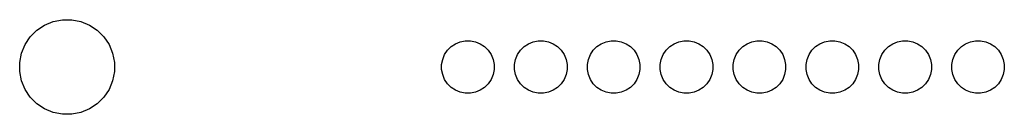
# Model space of a CAD drawing. Extents: x 3.23 to 7.1, y -3.45 to -0.97.
# Tile 1 of 9: x 3.72 to 5.07, y -3.45 to -3.33. Entities that reach past the tile are written whole.
import ezdxf

# ---------------------------------------------------------------- set-up
doc = ezdxf.new("R2010")
doc.units = 0
doc.header["$MEASUREMENT"] = 0
doc.layers.add('BLACK', color=7, linetype='CONTINUOUS')

msp = doc.modelspace()

# ---------------------------------------------------------------- linework, layer by layer
at = {"layer": 'BLACK', "linetype": 'CONTINUOUS'}
for p, q in [((3.74357, -3.33952), (3.75421, -3.3324)), ((3.75421, -3.3324), (3.76604, -3.32751)), ((3.76604, -3.32751), (3.7786, -3.32501)), ((3.7786, -3.32501), (3.7914, -3.32501)), ((3.7914, -3.32501), (3.80396, -3.32751)), ((3.80396, -3.32751), (3.81579, -3.3324)), ((3.81579, -3.3324), (3.82643, -3.33952)), ((3.7274, -3.35921), (3.73452, -3.34857)), ((3.73452, -3.34857), (3.74357, -3.33952)), ((3.82643, -3.33952), (3.83548, -3.34857)), ((3.83548, -3.34857), (3.8426, -3.35921)), ((3.72251, -3.37104), (3.7274, -3.35921)), ((3.8426, -3.35921), (3.84749, -3.37104)), ((4.30704, -3.36705), (4.31205, -3.36204)), ((4.31205, -3.36204), (4.31795, -3.3581)), ((4.31795, -3.3581), (4.3245, -3.35538)), ((4.3245, -3.35538), (4.33145, -3.354)), ((4.33145, -3.354), (4.33855, -3.354)), ((4.33855, -3.354), (4.3455, -3.35538)), ((4.3455, -3.35538), (4.35205, -3.3581)), ((4.35205, -3.3581), (4.35795, -3.36204)), ((4.35795, -3.36204), (4.36296, -3.36705)), ((4.40704, -3.36705), (4.41205, -3.36204)), ((4.41205, -3.36204), (4.41795, -3.3581)), ((4.41795, -3.3581), (4.4245, -3.35538)), ((4.4245, -3.35538), (4.43145, -3.354)), ((4.43145, -3.354), (4.43855, -3.354)), ((4.43855, -3.354), (4.4455, -3.35538)), ((4.4455, -3.35538), (4.45205, -3.3581)), ((4.45205, -3.3581), (4.45795, -3.36204)), ((4.45795, -3.36204), (4.46296, -3.36705)), ((4.50704, -3.36705), (4.51205, -3.36204)), ((4.51205, -3.36204), (4.51795, -3.3581)), ((4.51795, -3.3581), (4.5245, -3.35538)), ((4.5245, -3.35538), (4.53145, -3.354)), ((4.53145, -3.354), (4.53855, -3.354)), ((4.53855, -3.354), (4.5455, -3.35538)), ((4.5455, -3.35538), (4.55205, -3.3581)), ((4.55205, -3.3581), (4.55795, -3.36204)), ((4.55795, -3.36204), (4.56296, -3.36705)), ((4.60704, -3.36705), (4.61205, -3.36204)), ((4.61205, -3.36204), (4.61795, -3.3581)), ((4.61795, -3.3581), (4.6245, -3.35538)), ((4.6245, -3.35538), (4.63145, -3.354)), ((4.63145, -3.354), (4.63855, -3.354)), ((4.63855, -3.354), (4.6455, -3.35538)), ((4.6455, -3.35538), (4.65205, -3.3581)), ((4.65205, -3.3581), (4.65795, -3.36204)), ((4.65795, -3.36204), (4.66296, -3.36705)), ((4.70704, -3.36705), (4.71205, -3.36204)), ((4.71205, -3.36204), (4.71795, -3.3581)), ((4.71795, -3.3581), (4.7245, -3.35538)), ((4.7245, -3.35538), (4.73145, -3.354)), ((4.73145, -3.354), (4.73855, -3.354)), ((4.73855, -3.354), (4.7455, -3.35538)), ((4.7455, -3.35538), (4.75205, -3.3581)), ((4.75205, -3.3581), (4.75795, -3.36204)), ((4.75795, -3.36204), (4.76296, -3.36705)), ((4.80704, -3.36705), (4.81205, -3.36204)), ((4.81205, -3.36204), (4.81795, -3.3581)), ((4.81795, -3.3581), (4.8245, -3.35538)), ((4.8245, -3.35538), (4.83145, -3.354)), ((4.83145, -3.354), (4.83855, -3.354)), ((4.83855, -3.354), (4.8455, -3.35538)), ((4.8455, -3.35538), (4.85205, -3.3581)), ((4.85205, -3.3581), (4.85795, -3.36204)), ((4.85795, -3.36204), (4.86296, -3.36705)), ((4.90704, -3.36705), (4.91205, -3.36204)), ((4.91205, -3.36204), (4.91795, -3.3581)), ((4.91795, -3.3581), (4.9245, -3.35538)), ((4.9245, -3.35538), (4.93145, -3.354)), ((4.93145, -3.354), (4.93855, -3.354)), ((4.93855, -3.354), (4.9455, -3.35538)), ((4.9455, -3.35538), (4.95205, -3.3581)), ((4.95205, -3.3581), (4.95795, -3.36204)), ((4.95795, -3.36204), (4.96296, -3.36705)), ((5.00704, -3.36705), (5.01205, -3.36204)), ((5.01205, -3.36204), (5.01795, -3.3581)), ((5.01795, -3.3581), (5.0245, -3.35538)), ((5.0245, -3.35538), (5.03145, -3.354)), ((5.03145, -3.354), (5.03855, -3.354)), ((5.03855, -3.354), (5.0455, -3.35538)), ((5.0455, -3.35538), (5.05205, -3.3581)), ((5.05205, -3.3581), (5.05795, -3.36204)), ((5.05795, -3.36204), (5.06296, -3.36705)), ((3.72001, -3.3836), (3.72251, -3.37104)), ((3.84749, -3.37104), (3.84999, -3.3836)), ((4.30038, -3.3795), (4.3031, -3.37295)), ((4.3031, -3.37295), (4.30704, -3.36705)), ((4.36296, -3.36705), (4.3669, -3.37295)), ((4.3669, -3.37295), (4.36962, -3.3795)), ((4.40038, -3.3795), (4.4031, -3.37295)), ((4.4031, -3.37295), (4.40704, -3.36705)), ((4.46296, -3.36705), (4.4669, -3.37295)), ((4.4669, -3.37295), (4.46962, -3.3795)), ((4.50038, -3.3795), (4.5031, -3.37295)), ((4.5031, -3.37295), (4.50704, -3.36705)), ((4.56296, -3.36705), (4.5669, -3.37295)), ((4.5669, -3.37295), (4.56962, -3.3795)), ((4.60038, -3.3795), (4.6031, -3.37295)), ((4.6031, -3.37295), (4.60704, -3.36705)), ((4.66296, -3.36705), (4.6669, -3.37295)), ((4.6669, -3.37295), (4.66962, -3.3795)), ((4.70038, -3.3795), (4.7031, -3.37295)), ((4.7031, -3.37295), (4.70704, -3.36705)), ((4.76296, -3.36705), (4.7669, -3.37295)), ((4.7669, -3.37295), (4.76962, -3.3795)), ((4.80038, -3.3795), (4.8031, -3.37295)), ((4.8031, -3.37295), (4.80704, -3.36705)), ((4.86296, -3.36705), (4.8669, -3.37295)), ((4.8669, -3.37295), (4.86962, -3.3795)), ((4.90038, -3.3795), (4.9031, -3.37295)), ((4.9031, -3.37295), (4.90704, -3.36705)), ((4.96296, -3.36705), (4.9669, -3.37295)), ((4.9669, -3.37295), (4.96962, -3.3795)), ((5.00038, -3.3795), (5.0031, -3.37295)), ((5.0031, -3.37295), (5.00704, -3.36705)), ((5.06296, -3.36705), (5.0669, -3.37295)), ((5.0669, -3.37295), (5.06962, -3.3795)), ((3.72001, -3.3964), (3.72001, -3.3836)), ((3.84999, -3.3836), (3.84999, -3.3964)), ((4.299, -3.38645), (4.30038, -3.3795)), ((4.299, -3.39355), (4.299, -3.38645)), ((4.36962, -3.3795), (4.371, -3.38645)), ((4.371, -3.38645), (4.371, -3.39355)), ((4.399, -3.38645), (4.40038, -3.3795)), ((4.399, -3.39355), (4.399, -3.38645)), ((4.46962, -3.3795), (4.471, -3.38645)), ((4.471, -3.38645), (4.471, -3.39355)), ((4.499, -3.38645), (4.50038, -3.3795)), ((4.499, -3.39355), (4.499, -3.38645)), ((4.56962, -3.3795), (4.571, -3.38645)), ((4.571, -3.38645), (4.571, -3.39355)), ((4.599, -3.38645), (4.60038, -3.3795)), ((4.599, -3.39355), (4.599, -3.38645)), ((4.66962, -3.3795), (4.671, -3.38645)), ((4.671, -3.38645), (4.671, -3.39355)), ((4.699, -3.38645), (4.70038, -3.3795)), ((4.699, -3.39355), (4.699, -3.38645)), ((4.76962, -3.3795), (4.771, -3.38645)), ((4.771, -3.38645), (4.771, -3.39355)), ((4.799, -3.38645), (4.80038, -3.3795)), ((4.799, -3.39355), (4.799, -3.38645)), ((4.86962, -3.3795), (4.871, -3.38645)), ((4.871, -3.38645), (4.871, -3.39355)), ((4.899, -3.38645), (4.90038, -3.3795)), ((4.899, -3.39355), (4.899, -3.38645)), ((4.96962, -3.3795), (4.971, -3.38645)), ((4.971, -3.38645), (4.971, -3.39355)), ((4.999, -3.38645), (5.00038, -3.3795)), ((4.999, -3.39355), (4.999, -3.38645)), ((5.06962, -3.3795), (5.071, -3.38645)), ((5.071, -3.38645), (5.071, -3.39355)), ((3.72251, -3.40896), (3.72001, -3.3964)), ((3.84999, -3.3964), (3.84749, -3.40896)), ((4.30038, -3.4005), (4.299, -3.39355)), ((4.3031, -3.40705), (4.30038, -3.4005)), ((4.36962, -3.4005), (4.3669, -3.40705)), ((4.371, -3.39355), (4.36962, -3.4005)), ((4.40038, -3.4005), (4.399, -3.39355)), ((4.4031, -3.40705), (4.40038, -3.4005)), ((4.46962, -3.4005), (4.4669, -3.40705)), ((4.471, -3.39355), (4.46962, -3.4005)), ((4.50038, -3.4005), (4.499, -3.39355)), ((4.5031, -3.40705), (4.50038, -3.4005)), ((4.56962, -3.4005), (4.5669, -3.40705)), ((4.571, -3.39355), (4.56962, -3.4005)), ((4.60038, -3.4005), (4.599, -3.39355)), ((4.6031, -3.40705), (4.60038, -3.4005)), ((4.66962, -3.4005), (4.6669, -3.40705)), ((4.671, -3.39355), (4.66962, -3.4005)), ((4.70038, -3.4005), (4.699, -3.39355)), ((4.7031, -3.40705), (4.70038, -3.4005)), ((4.76962, -3.4005), (4.7669, -3.40705)), ((4.771, -3.39355), (4.76962, -3.4005)), ((4.80038, -3.4005), (4.799, -3.39355)), ((4.8031, -3.40705), (4.80038, -3.4005)), ((4.86962, -3.4005), (4.8669, -3.40705)), ((4.871, -3.39355), (4.86962, -3.4005)), ((4.90038, -3.4005), (4.899, -3.39355)), ((4.9031, -3.40705), (4.90038, -3.4005)), ((4.96962, -3.4005), (4.9669, -3.40705)), ((4.971, -3.39355), (4.96962, -3.4005)), ((5.00038, -3.4005), (4.999, -3.39355)), ((5.0031, -3.40705), (5.00038, -3.4005)), ((5.06962, -3.4005), (5.0669, -3.40705)), ((5.071, -3.39355), (5.06962, -3.4005)), ((3.7274, -3.42079), (3.72251, -3.40896)), ((3.84749, -3.40896), (3.8426, -3.42079)), ((4.30704, -3.41295), (4.3031, -3.40705)), ((4.31205, -3.41796), (4.30704, -3.41295)), ((4.31795, -3.4219), (4.31205, -3.41796)), ((4.35795, -3.41796), (4.35205, -3.4219)), ((4.36296, -3.41295), (4.35795, -3.41796)), ((4.3669, -3.40705), (4.36296, -3.41295)), ((4.40704, -3.41295), (4.4031, -3.40705)), ((4.41205, -3.41796), (4.40704, -3.41295)), ((4.41795, -3.4219), (4.41205, -3.41796)), ((4.45795, -3.41796), (4.45205, -3.4219)), ((4.46296, -3.41295), (4.45795, -3.41796)), ((4.4669, -3.40705), (4.46296, -3.41295)), ((4.50704, -3.41295), (4.5031, -3.40705)), ((4.51205, -3.41796), (4.50704, -3.41295)), ((4.51795, -3.4219), (4.51205, -3.41796)), ((4.55795, -3.41796), (4.55205, -3.4219)), ((4.56296, -3.41295), (4.55795, -3.41796)), ((4.5669, -3.40705), (4.56296, -3.41295)), ((4.60704, -3.41295), (4.6031, -3.40705)), ((4.61205, -3.41796), (4.60704, -3.41295)), ((4.61795, -3.4219), (4.61205, -3.41796)), ((4.65795, -3.41796), (4.65205, -3.4219)), ((4.66296, -3.41295), (4.65795, -3.41796)), ((4.6669, -3.40705), (4.66296, -3.41295)), ((4.70704, -3.41295), (4.7031, -3.40705)), ((4.71205, -3.41796), (4.70704, -3.41295)), ((4.71795, -3.4219), (4.71205, -3.41796)), ((4.75795, -3.41796), (4.75205, -3.4219)), ((4.76296, -3.41295), (4.75795, -3.41796)), ((4.7669, -3.40705), (4.76296, -3.41295)), ((4.80704, -3.41295), (4.8031, -3.40705)), ((4.81205, -3.41796), (4.80704, -3.41295)), ((4.81795, -3.4219), (4.81205, -3.41796)), ((4.85795, -3.41796), (4.85205, -3.4219)), ((4.86296, -3.41295), (4.85795, -3.41796)), ((4.8669, -3.40705), (4.86296, -3.41295)), ((4.90704, -3.41295), (4.9031, -3.40705)), ((4.91205, -3.41796), (4.90704, -3.41295)), ((4.91795, -3.4219), (4.91205, -3.41796)), ((4.95795, -3.41796), (4.95205, -3.4219)), ((4.96296, -3.41295), (4.95795, -3.41796)), ((4.9669, -3.40705), (4.96296, -3.41295)), ((5.00704, -3.41295), (5.0031, -3.40705)), ((5.01205, -3.41796), (5.00704, -3.41295)), ((5.01795, -3.4219), (5.01205, -3.41796)), ((5.05795, -3.41796), (5.05205, -3.4219)), ((5.06296, -3.41295), (5.05795, -3.41796)), ((5.0669, -3.40705), (5.06296, -3.41295)), ((3.73452, -3.43143), (3.7274, -3.42079)), ((3.74357, -3.44048), (3.73452, -3.43143)), ((3.83548, -3.43143), (3.82643, -3.44048)), ((3.8426, -3.42079), (3.83548, -3.43143)), ((4.3245, -3.42462), (4.31795, -3.4219)), ((4.33145, -3.426), (4.3245, -3.42462)), ((4.33855, -3.426), (4.33145, -3.426)), ((4.3455, -3.42462), (4.33855, -3.426)), ((4.35205, -3.4219), (4.3455, -3.42462)), ((4.4245, -3.42462), (4.41795, -3.4219)), ((4.43145, -3.426), (4.4245, -3.42462)), ((4.43855, -3.426), (4.43145, -3.426)), ((4.4455, -3.42462), (4.43855, -3.426)), ((4.45205, -3.4219), (4.4455, -3.42462)), ((4.5245, -3.42462), (4.51795, -3.4219)), ((4.53145, -3.426), (4.5245, -3.42462)), ((4.53855, -3.426), (4.53145, -3.426)), ((4.5455, -3.42462), (4.53855, -3.426)), ((4.55205, -3.4219), (4.5455, -3.42462)), ((4.6245, -3.42462), (4.61795, -3.4219)), ((4.63145, -3.426), (4.6245, -3.42462)), ((4.63855, -3.426), (4.63145, -3.426)), ((4.6455, -3.42462), (4.63855, -3.426)), ((4.65205, -3.4219), (4.6455, -3.42462)), ((4.7245, -3.42462), (4.71795, -3.4219)), ((4.73145, -3.426), (4.7245, -3.42462)), ((4.73855, -3.426), (4.73145, -3.426)), ((4.7455, -3.42462), (4.73855, -3.426)), ((4.75205, -3.4219), (4.7455, -3.42462)), ((4.8245, -3.42462), (4.81795, -3.4219)), ((4.83145, -3.426), (4.8245, -3.42462)), ((4.83855, -3.426), (4.83145, -3.426)), ((4.8455, -3.42462), (4.83855, -3.426)), ((4.85205, -3.4219), (4.8455, -3.42462)), ((4.9245, -3.42462), (4.91795, -3.4219)), ((4.93145, -3.426), (4.9245, -3.42462)), ((4.93855, -3.426), (4.93145, -3.426)), ((4.9455, -3.42462), (4.93855, -3.426)), ((4.95205, -3.4219), (4.9455, -3.42462)), ((5.0245, -3.42462), (5.01795, -3.4219)), ((5.03145, -3.426), (5.0245, -3.42462)), ((5.03855, -3.426), (5.03145, -3.426)), ((5.0455, -3.42462), (5.03855, -3.426)), ((5.05205, -3.4219), (5.0455, -3.42462)), ((3.75421, -3.4476), (3.74357, -3.44048)), ((3.82643, -3.44048), (3.81579, -3.4476)), ((3.76604, -3.45249), (3.75421, -3.4476)), ((3.7786, -3.45499), (3.76604, -3.45249)), ((3.7914, -3.45499), (3.7786, -3.45499)), ((3.80396, -3.45249), (3.7914, -3.45499)), ((3.81579, -3.4476), (3.80396, -3.45249))]:
    msp.add_line(p, q, dxfattribs=at)

doc.saveas('drawing.dxf')
